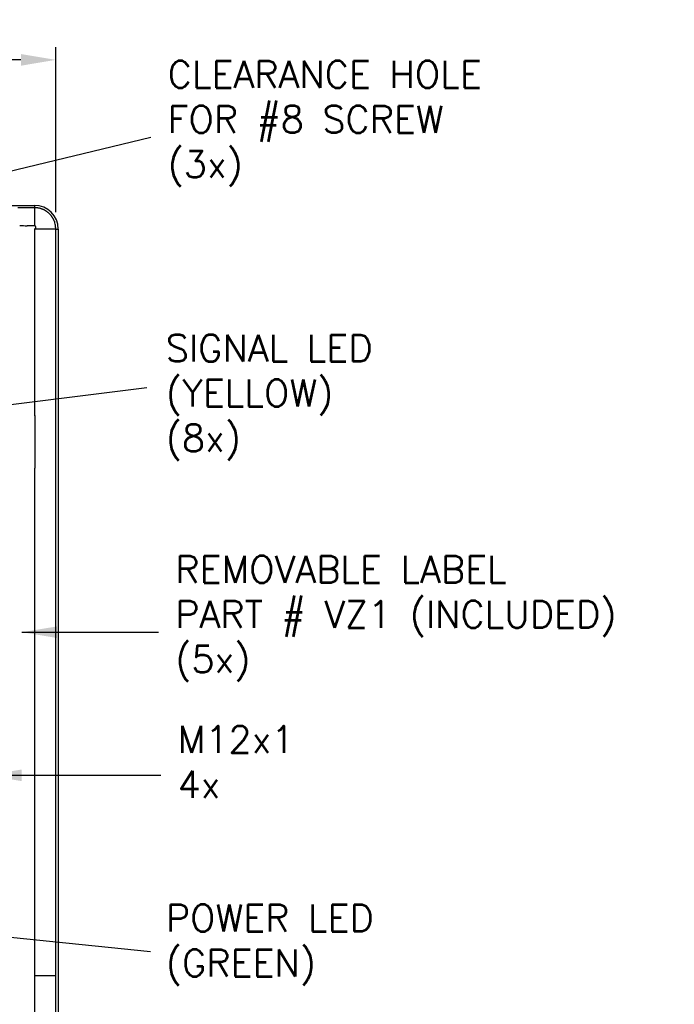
# Model space of a CAD drawing. Extents: x 85.3 to 97.4, y 23.1 to 30.4.
# Tile 10 of 11: x 89.8 to 92.2, y 26.8 to 30.4. Entities that reach past the tile are written whole.
import ezdxf

# ---------------------------------------------------------------- set-up
doc = ezdxf.new("R2010")
doc.units = 0
doc.header["$LTSCALE"] = 0.5
doc.header["$MEASUREMENT"] = 0
doc.layers.get('DEFPOINTS').update_dxf_attribs({"linetype": 'CONTINUOUS'})
doc.layers.add('BODY', color=1, linetype='CONTINUOUS')
doc.layers.add('DIM', color=254, linetype='CONTINUOUS')
doc.styles.get("Standard").update_dxf_attribs({"font": 'ROMANS.SHX'})
doc.dimstyles.new('TURCK-CATALOG01', dxfattribs={"dimtxt": 0.1, "dimasz": 0.13, "dimexe": 0.046875, "dimexo": 0.0625, "dimgap": 0.0625, "dimtad": 0, "dimtih": 1, "dimtoh": 1, "dimdec": 3, "dimzin": 4, "dimdsep": 46, "dimtxsty": 'Standard', "dimcen": 0.09, "dimadec": 0, "dimazin": 0, "dimtfac": 1, "dimtdec": 3, "dimtofl": 0, "dimtmove": 0, "dimatfit": 1, "dimfxl": 0, "dimtolj": 1, "dimtzin": 4, "dimarcsym": 0})

# ---------------------------------------------------------------- blocks, each defined once
blk = doc.blocks.new('*D4')
at = {"layer": 'DEFPOINTS', "color": 0}
for p in [(89.8927, 30.2604), (87.5291, 29.6325), (89.8927, 29.6325)]:
    blk.add_point(p, dxfattribs=at)
at = {"layer": 'DIM', "color": 0, "lineweight": -2}
for p, q in [((87.5291, 29.695), (87.5291, 30.3072)), ((89.8927, 29.695), (89.8927, 30.3072)), ((87.6591, 30.2604), (88.1698, 30.2604)), ((89.7627, 30.2604), (89.2519, 30.2604))]:
    blk.add_line(p, q, dxfattribs=at)
at = {"layer": 'DIM', "color": 0}
for points in [[(87.6591, 30.282), (87.6591, 30.2387), (87.5291, 30.2604)], [(89.7627, 30.282), (89.7627, 30.2387), (89.8927, 30.2604)]]:
    blk.add_solid(points, dxfattribs=at)
at = {"layer": 'DIM', "color": 0, "insert": (88.7109, 30.2604), "char_height": 0.1, "attachment_point": 5}
blk.add_mtext('\\A1;2.364 [60.0]', dxfattribs=at)

msp = doc.modelspace()

# ---------------------------------------------------------------- linework, layer by layer
at = {"layer": 'BODY'}
for p, q in [((89.3734, 29.7205), (89.8132, 29.7205)), ((89.8132, 29.7205), (89.8132, 29.7118)), ((89.8132, 29.7118), (89.8132, 29.6449)), ((89.8132, 29.7118), (89.8158, 29.7118)), ((89.8132, 29.6449), (89.7857, 29.645)), ((89.8139, 29.6325), (89.8142, 29.6326)), ((89.8139, 29.2399), (89.8139, 29.6325)), ((89.8927, 29.6325), (89.8139, 29.6325)), ((89.8927, 29.2399), (89.8927, 29.6325)), ((89.8927, 29.6325), (89.9013, 29.6325)), ((89.9013, 29.6325), (89.9013, 25.3687)), ((89.8139, 28.9401), (89.8139, 29.2399)), ((89.8927, 28.9401), (89.8927, 29.2399)), ((89.8927, 28.7454), (89.8927, 28.9401)), ((89.8139, 28.5939), (89.8139, 28.7454)), ((89.8927, 28.5939), (89.8927, 28.7454)), ((89.8139, 28.4262), (89.8139, 28.5939)), ((89.8927, 28.4262), (89.8927, 28.5939)), ((89.8139, 28.2477), (89.8139, 28.4262)), ((89.8927, 28.2477), (89.8927, 28.4262)), ((89.8139, 28.0732), (89.8139, 28.2477)), ((89.8927, 28.0732), (89.8927, 28.2477)), ((89.8139, 27.9015), (89.8139, 28.0732)), ((89.8927, 27.9015), (89.8927, 28.0732)), ((89.8139, 27.7287), (89.8139, 27.9015)), ((89.8927, 27.7287), (89.8927, 27.9015)), ((89.8139, 27.5552), (89.8139, 27.7287)), ((89.8927, 27.5552), (89.8927, 27.7287)), ((89.8139, 27.382), (89.8139, 27.5552)), ((89.8927, 27.382), (89.8927, 27.5552)), ((89.8139, 27.209), (89.8139, 27.382)), ((89.8927, 27.209), (89.8927, 27.382)), ((89.8139, 27.0359), (89.8139, 27.209)), ((89.8927, 27.0359), (89.8927, 27.209)), ((89.8139, 26.8628), (89.8139, 27.0359)), ((89.8927, 26.8628), (89.8927, 27.0359)), ((89.8139, 26.344), (89.8139, 26.8628)), ((89.8139, 26.8628), (89.8927, 26.8628)), ((89.8927, 26.3279), (89.8927, 26.8628))]:
    msp.add_line(p, q, dxfattribs=at)
for centre, radius, start, end in [((89.9142, -1017.4154), 1047.1273, 90.005527, 90.0089397), ((89.8132, 29.6325), 0.088, 0, 90), ((89.813, 29.6275), 0.0843, 86.3848, 88.1006), ((89.8132, 29.6323), 0.0795, 84.4846, 86.2877), ((89.8133, 29.633), 0.0789, 82.7698, 84.5629), ((89.813, 29.6303), 0.0815, 81.0917, 82.7932), ((89.8132, 29.6308), 0.081, 79.4637, 81.1364), ((89.8135, 29.6328), 0.079, 77.7437, 79.4134), ((89.814, 29.6352), 0.0765, 76.095, 77.7756), ((89.8142, 29.6359), 0.0758, 74.4181, 76.0727), ((89.8144, 29.6366), 0.0751, 72.8371, 74.4723), ((89.8143, 29.6361), 0.0756, 71.2525, 72.8432), ((89.8141, 29.6353), 0.0764, 69.7937, 71.3384), ((89.8132, 29.6325), 0.0793, 68.3653, 69.8276), ((89.8127, 29.6311), 0.0809, 67.0162, 68.4296), ((89.8122, 29.63), 0.0821, 65.639, 67.0116), ((89.8125, 29.6305), 0.0815, 64.2909, 65.6556), ((89.8132, 29.632), 0.0798, 62.8673, 64.2446), ((89.8137, 29.6331), 0.0786, 61.5046, 62.8887), ((89.8138, 29.6333), 0.0783, 60.104, 61.4791), ((89.8139, 29.6334), 0.0782, 58.7686, 60.1354), ((89.8137, 29.633), 0.0787, 57.4076, 58.7559), ((89.8135, 29.6327), 0.079, 56.0954, 57.4313), ((89.8132, 29.6323), 0.0796, 54.761, 56.0814), ((89.8133, 29.6324), 0.0794, 53.4543, 54.7731), ((89.8137, 29.633), 0.0787, 52.0867, 53.4141), ((89.8138, 29.6331), 0.0785, 50.7738, 52.1038), ((89.8136, 29.6329), 0.0788, 49.4287, 50.7541), ((89.8133, 29.6326), 0.0793, 48.1277, 49.4469), ((89.8128, 29.632), 0.08, 46.7997, 48.1097), ((89.812, 29.631), 0.0813, 45.5476, 46.8414), ((89.8106, 29.6296), 0.0833, 44.2615, 45.531), ((89.8105, 29.6296), 0.0833, 42.9743, 44.251), ((89.8119, 29.631), 0.0813, 41.5879, 42.9068), ((89.8127, 29.6318), 0.0803, 40.2267, 41.5762), ((89.8134, 29.6325), 0.0793, 38.7742, 40.1579), ((89.8138, 29.6328), 0.0788, 37.3532, 38.7648), ((89.8144, 29.6333), 0.078, 35.8479, 37.2973), ((89.8123, 29.6318), 0.0805, 34.4923, 35.9185), ((89.808, 29.6288), 0.0858, 33.096, 34.4589), ((89.8107, 29.6309), 0.0824, 31.5006, 32.9567), ((89.8187, 29.6359), 0.0729, 29.671, 31.3686), ((89.8099, 29.6303), 0.0834, 28.5294, 30.0395), ((89.7723, 29.6099), 0.1261, 27.5148, 28.5292), ((89.8172, 29.6352), 0.0747, 24.3083, 26.1843), ((89.8203, 33.3857), 3.7408, 269.0499, 269.4711), ((89.8121, 29.6359), 0.00907, 77.168, 82.8263), ((89.8137, 29.6414), 0.00333, 70.2967, 81.9066), ((89.8092, 29.6429), 0.0114, 295.6007, 297.0362), ((89.8068, 29.6478), 0.0169, 296.8935, 297.8619), ((89.8092, 29.6428), 0.0113, 298.8723, 300.3131), ((89.8134, 29.6408), 0.00405, 64.2396, 70.3685), ((89.8121, 29.6377), 0.0055, 301.5016, 304.4766), ((89.8047, 29.6279), 0.0195, 56.7369, 57.7242), ((89.8124, 29.6372), 0.00484, 304.3557, 307.7454), ((89.8119, 29.638), 0.00581, 307.3748, 310.2027), ((89.8126, 29.6398), 0.00524, 52.9747, 56.9288), ((89.8116, 29.6384), 0.00633, 310.0893, 312.6888), ((89.8134, 29.6406), 0.00412, 49.9511, 55.1822), ((89.8116, 29.6383), 0.00628, 312.7434, 315.3745), ((89.8127, 29.6398), 0.00522, 45.4909, 49.4768), ((89.8115, 29.6384), 0.00636, 315.2714, 317.8756), ((89.812, 29.6393), 0.00611, 41.2889, 44.6058), ((89.8114, 29.6385), 0.00659, 317.8973, 320.419), ((89.8112, 29.6387), 0.00676, 320.2839, 322.7479), ((89.812, 29.6394), 0.00598, 37.6296, 40.9944), ((89.8111, 29.6387), 0.0069, 322.8025, 325.2225), ((89.812, 29.6393), 0.006, 34.3466, 37.67), ((89.811, 29.6388), 0.00702, 325.1814, 327.5669), ((89.8117, 29.6392), 0.00639, 30.9921, 34.0762), ((89.8109, 29.6389), 0.00713, 327.5352, 329.8903), ((89.8109, 29.6389), 0.00721, 329.8816, 332.2179), ((89.8116, 29.6391), 0.00653, 27.9194, 30.8939), ((89.8116, 29.6391), 0.00652, 24.8512, 27.7973), ((89.8108, 29.6389), 0.00726, 332.2547, 334.581), ((89.8108, 29.639), 0.00732, 334.5622, 336.878), ((89.8115, 29.6391), 0.00655, 21.9482, 24.8509), ((89.8107, 29.639), 0.00738, 336.9037, 339.2115), ((89.8114, 29.6391), 0.00669, 18.9913, 21.8076), ((89.8107, 29.639), 0.00743, 339.1835, 341.4834), ((89.8113, 29.639), 0.00678, 16.2165, 18.9668), ((89.8106, 29.639), 0.00748, 341.5002, 343.7962), ((89.8112, 29.639), 0.00692, 13.3849, 16.0596), ((89.8106, 29.639), 0.00752, 343.8089, 346.1015), ((89.8111, 29.639), 0.00702, 10.731, 13.3505), ((89.8106, 29.639), 0.00755, 346.1452, 348.4413), ((89.811, 29.639), 0.00713, 8.0498, 10.6068), ((89.8109, 29.639), 0.00719, 5.5331, 8.0532), ((89.8106, 29.639), 0.0075, 350.8282, 353.1624), ((89.8106, 29.639), 0.00755, 348.4325, 350.7386), ((89.8109, 29.639), 0.00724, 2.9663, 5.4508), ((89.8108, 29.639), 0.00728, 0.4717, 2.9275), ((89.8108, 29.639), 0.00735, 357.9907, 0.4087), ((89.8107, 29.639), 0.0074, 355.5864, 357.9769), ((89.8106, 29.639), 0.00746, 353.1507, 355.5086), ((89.8449, 29.6479), 0.0442, 20.619, 24.1638), ((89.7735, 29.6114), 0.1242, 23.6732, 24.7636), ((89.9038, 29.6693), 0.0184, 205.9564, 211.5849), ((89.8563, 29.649), 0.0335, 11.6458, 18.5597), ((89.8435, 29.6435), 0.0473, 3.6858, 15.0824), ((89.5744, 29.5953), 0.3204, 6.659, 9.1885), ((13517355.2339, 28.8428), 13517265.4199, 179.99999958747, 180.00000041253)]:
    msp.add_arc(centre, radius, start, end, dxfattribs=at)

# ---------------------------------------------------------------- texts
at = {"layer": 'DIM', "char_height": 0.1, "attachment_point": 4}
for s, insert in [('CLEARANCE HOLE\\PFOR #8 SCREW\\P(3x)', (90.3074, 30.0234)), ('SIGNAL LED\\P(YELLOW)\\P(8x)', (90.3006, 29.0072)), ('REMOVABLE LABEL\\PPART # VZ1 (INCLUDED)\\P(5x)', (90.3356, 28.1866)), ('M12x1\\P4x', (90.3445, 27.6556)), ('POWER LED\\P(GREEN)', (90.3006, 26.9759))]:
    msp.add_mtext(s, dxfattribs=dict(at, insert=insert))

# ---------------------------------------------------------------- dimensions: what is measured, and where the dimension line sits
at = {"layer": 'DIM'}
dim = msp.add_linear_dim(base=(89.8927, 30.2604), p1=(87.5291, 29.6325), p2=(89.8927, 29.6325), dimstyle='TURCK-CATALOG01', dxfattribs=at)
dim.commit()
dim.dimension.update_dxf_attribs({"geometry": '*D4', "text_midpoint": (88.7109, 30.2604)})

# ---------------------------------------------------------------- leaders
at = {"layer": 'DIM', "annotation_type": 0, "has_hookline": 1, "hookline_direction": 0}
for points, text_width in [([(88.8648, 29.6406), (90.2449, 29.9734)], 1.2952), ([(89.0395, 28.896), (90.2305, 29.0442)], 1.2952), ([(89.7664, 28.1366), (90.2731, 28.1366)], 1.8524), ([(88.7971, 27.1001), (90.2437, 26.952)], 1.2952)]:
    msp.add_leader(points, dimstyle='TURCK-CATALOG01', dxfattribs=dict(at, text_width=text_width))
at = {"layer": 'DIM', "annotation_type": 0, "has_hookline": 1, "hookline_direction": 0, "text_width": 0.419}
msp.add_leader([(89.6351, 27.6056), (90.282, 27.6056)], dimstyle='TURCK-CATALOG01', override={"dimgap": 0.0625, "dimtad": 0}, dxfattribs=at)

doc.saveas('drawing.dxf')
